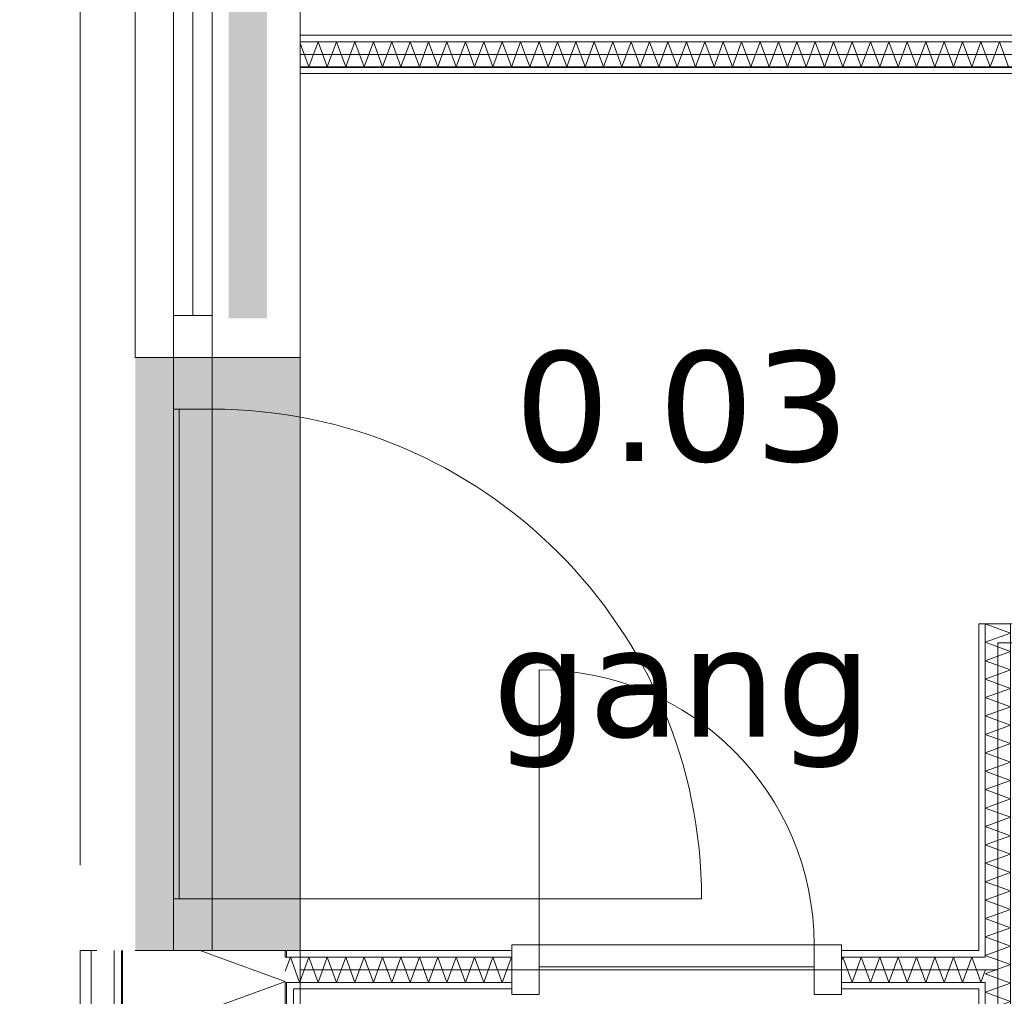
# Model space of a CAD drawing. Header units: millimetres. Extents: x -14925 to 266687, y -3550 to 35834.
# Tile 114 of 244: x 110989 to 112779, y 512 to 2287. Entities that reach past the tile are written whole.
import ezdxf
from ezdxf.enums import TextEntityAlignment as Align

# ---------------------------------------------------------------- set-up
doc = ezdxf.new("R2010")
doc.units = ezdxf.units.MM
doc.header["$MEASUREMENT"] = 0
doc.linetypes.add('B0204', pattern=[2600, 2000, -200, 200, -200])
for name, color, linetype in [('A Stramien', 7, 'Continuous'), ('New_21 Buitenwanden', 7, 'Continuous'), ('New_21 Buitenwanden 2D arcering', 7, 'Continuous'), ('New_21 Buitenwanden Afdek-arcering', 7, 'Continuous'), ('New_21 Buitenwanden Deuren', 7, 'Continuous'), ('New_21 Buitenwanden Doorsnede-arcering', 7, 'Continuous'), ('New_21 Buitenwanden Laagscheidingslijnen', 7, 'Continuous'), ('New_21 Buitenwanden Ramen', 7, 'Continuous'), ('New_22 C Binnenwanden', 7, 'Continuous'), ('New_22 C Binnenwanden Deuren', 7, 'Continuous'), ('New_22 C Binnenwanden Doorsnede-arcering', 7, 'Continuous'), ('New_22 C Binnenwanden Laagscheidingslijnen', 7, 'Continuous'), ('New_Z Gebruiksopp', 7, 'Continuous'), ('New_Z Gebruiksopp Zone omranding', 7, 'Continuous'), ('New_Z Gebruiksopp Zone tekst', 7, 'Continuous'), ('Tekst_dim 1_ 100 .DO', 7, 'Continuous')]:
    doc.layers.add(name, color=color, linetype=linetype)
doc.styles.add('GENERATED_STYLE_1', font='verdana.ttf')
doc.styles.add('GENERATED_STYLE_2', font='verdana.ttf')
doc.dimstyles.new('GENERATED_STYLE__1', dxfattribs={"dimtxt": 400, "dimasz": 380, "dimexe": 0.18, "dimexo": 0.0625, "dimgap": 0, "dimtad": 1, "dimdec": 0, "dimzin": 0, "dimdsep": 46, "dimtxsty": 'GENERATED_STYLE_2', "dimblk": 'ARROWHEAD_7', "dimblk1": 'ARROWHEAD_7', "dimblk2": 'ARROWHEAD_7', "dimcen": 0.09, "dimse1": 1, "dimse2": 1, "dimclrd": 9, "dimclre": 9, "dimclrt": 9, "dimadec": 1, "dimazin": 0, "dimtfac": 1, "dimtdec": 4, "dimtmove": 0, "dimatfit": 3, "dimfxl": 1, "dimtolj": 1, "dimtzin": 0, "dimarcsym": 0})
pattern_1 = [(180, (120873.91, 0), (0, 100), [])]
pattern_2 = [(0, (120873.91, 0), (0, 100), [])]
pattern_3 = [(90, (120873.91, 0), (-100, 0), [])]
pattern_4 = [(270, (120873.91, 0), (100, 0), [])]

# ---------------------------------------------------------------- blocks, each defined once
blk = doc.blocks.new('gang_0.03_122_1', base_point=(112193.6, 1817.4))
at = {"layer": 'New_Z Gebruiksopp Zone tekst', "color": 2, "lineweight": 0}
for tag, style, p in [('DUMMY_941', 'GENERATED_STYLE_1', (112193.6, 1755.2)), ('DUMMY_942', 'GENERATED_STYLE_2', (112193.6, 1258.1))]:
    blk.add_attdef(tag, text='', height=200, dxfattribs=dict(at, style=style)).set_placement(p, align=Align.TOP_LEFT)
for tag, style, p in [('ROOM_NUMBER', 'GENERATED_STYLE_1', (112193.6, 1684.5)), ('ROOM_NAME', 'GENERATED_STYLE_2', (112193.6, 1183.8))]:
    blk.add_attdef(tag, text='', height=200, dxfattribs=dict(at, style=style)).set_placement(p, align=Align.TOP_CENTER)
blk = doc.blocks.new('Rnx horizontaal 26[52]_1', base_point=(120873.9, 0))
at = {"layer": 'New_21 Buitenwanden Ramen', "color": 7, "linetype": 'Continuous', "lineweight": 0}
for p, q in [((111498.9, 2827), (111498.9, 2839)), ((111498.9, 2827), (111498.9, 2839)), ((111198.9, 1673), (111198.9, 2827)), ((111198.9, 2827), (111218.9, 2827)), ((111218.9, 2827), (111260.9, 2827)), ((111260.9, 2827), (111268.9, 2827)), ((111268.9, 1673), (111268.9, 2827)), ((111268.9, 2751), (111268.9, 2827)), ((111268.9, 2827), (111275.9, 2827)), ((111268.9, 2827), (111275.9, 2827)), ((111275.9, 2827), (111338.9, 2827)), ((111275.9, 2827), (111338.9, 2827)), ((111338.9, 2827), (111338.9, 2751)), ((111338.9, 2827), (111471.9, 2827)), ((111338.9, 2827), (111471.9, 2827)), ((111471.9, 2827), (111486.9, 2827)), ((111471.9, 2827), (111486.9, 2827)), ((111486.9, 2827), (111498.9, 2827)), ((111486.9, 2827), (111498.9, 2827)), ((111498.9, 1673), (111498.9, 2827)), ((111338.9, 2751), (111268.9, 2751)), ((111268.9, 1749), (111268.9, 2751)), ((111303.9, 1749), (111303.9, 2751)), ((111338.9, 2751), (111338.9, 1749)), ((111268.9, 1673), (111268.9, 1749)), ((111268.9, 1749), (111338.9, 1749)), ((111338.9, 1749), (111338.9, 1673)), ((111198.9, 1673), (111218.9, 1673)), ((111218.9, 1673), (111260.9, 1673)), ((111260.9, 1673), (111268.9, 1673)), ((111268.9, 1673), (111275.9, 1673)), ((111268.9, 1673), (111275.9, 1673)), ((111275.9, 1673), (111338.9, 1673)), ((111275.9, 1673), (111338.9, 1673)), ((111338.9, 1673), (111471.9, 1673)), ((111338.9, 1673), (111471.9, 1673)), ((111471.9, 1673), (111486.9, 1673)), ((111471.9, 1673), (111486.9, 1673)), ((111486.9, 1673), (111498.9, 1673)), ((111486.9, 1673), (111498.9, 1673)), ((111498.9, 1673), (111498.9, 1661)), ((111498.9, 1673), (111498.9, 1661))]:
    blk.add_line(p, q, dxfattribs=at)
for p in [(111268.9, 2827), (111268.9, 1673)]:
    blk.add_point(p, dxfattribs=at)
blk = doc.blocks.new('D1 26[163]_1', base_point=(120873.9, 0))
at = {"layer": 'New_21 Buitenwanden Deuren', "color": 7, "linetype": 'Continuous', "lineweight": 0}
for p, q in [((111498.9, 1673), (111498.9, 1685)), ((111498.9, 1673), (111498.9, 1685)), ((111198.9, 1673), (111218.9, 1673)), ((111218.9, 1673), (111260.9, 1673)), ((111260.9, 1673), (111268.9, 1673)), ((111268.9, 1673), (111268.9, 595)), ((111268.9, 1673), (111268.9, 1579)), ((111338.9, 1673), (111268.9, 1673)), ((111268.9, 1673), (111275.9, 1673)), ((111268.9, 1673), (111275.9, 1673)), ((111275.9, 1673), (111338.9, 1673)), ((111275.9, 1673), (111338.9, 1673)), ((111338.9, 1579), (111338.9, 1673)), ((111338.9, 1673), (111471.9, 1673)), ((111338.9, 1673), (111471.9, 1673)), ((111471.9, 1673), (111486.9, 1673)), ((111471.9, 1673), (111486.9, 1673)), ((111486.9, 1673), (111498.9, 1673)), ((111486.9, 1673), (111498.9, 1673)), ((111268.9, 1579), (111338.9, 1579)), ((111278.9, 689), (111278.9, 1579)), ((111278.9, 1579), (111338.9, 1579)), ((111338.9, 1579), (111338.9, 689)), ((111338.9, 689), (111268.9, 689)), ((111268.9, 689), (111268.9, 595)), ((111338.9, 689), (111278.9, 689)), ((111338.9, 689), (112228.9, 689)), ((111338.9, 595), (111338.9, 689)), ((111198.9, 595), (111218.9, 595)), ((111218.9, 595), (111260.9, 595)), ((111260.9, 595), (111268.9, 595)), ((111268.9, 595), (111338.9, 595)), ((111268.9, 595), (111275.9, 595)), ((111268.9, 595), (111275.9, 595)), ((111275.9, 595), (111338.9, 595)), ((111275.9, 595), (111338.9, 595)), ((111338.9, 595), (111471.9, 595)), ((111338.9, 595), (111471.9, 595)), ((111471.9, 595), (111486.9, 595)), ((111471.9, 595), (111486.9, 595)), ((111486.9, 595), (111498.9, 595)), ((111486.9, 595), (111498.9, 595)), ((111498.9, 595), (111498.9, 583)), ((111498.9, 595), (111498.9, 583))]:
    blk.add_line(p, q, dxfattribs=at)
blk.add_arc((111338.9, 689), 890, 0, 90, dxfattribs=at)
for p in [(111268.9, 1673), (111268.9, 595)]:
    blk.add_point(p, dxfattribs=at)
blk = doc.blocks.new('Wall_433_1', base_point=(111498.9, 3905))
at = {"layer": 'New_21 Buitenwanden 2D arcering', "linetype": 'Continuous', "lineweight": 0, "true_color": 0xffffff}
blk.add_hatch(color=7, dxfattribs=at).paths.add_polyline_path([(111368.9, 2827), (111368.9, 1744), (111438.9, 1744), (111438.9, 2827)])
at = {"layer": 'New_21 Buitenwanden Afdek-arcering', "linetype": 'Continuous', "lineweight": 0, "true_color": 0xffffff}
blk.add_hatch(color=7, dxfattribs=at).paths.add_polyline_path([(111198.9, 595), (111498.9, 595), (111498.9, 1673), (111198.9, 1673)])
at = {"layer": 'New_21 Buitenwanden', "color": 9, "linetype": 'Continuous', "lineweight": 0}
for p, q in [((111198.9, 595), (111218.9, 595)), ((111218.9, 595), (111260.9, 595)), ((111260.9, 595), (111268.9, 595)), ((111268.9, 595), (111275.9, 595)), ((111275.9, 595), (111338.9, 595)), ((111338.9, 595), (111471.9, 595)), ((111471.9, 595), (111486.9, 595)), ((111486.9, 595), (111498.9, 595)), ((111498.9, 595), (111498.9, 583))]:
    blk.add_line(p, q, dxfattribs=at)
at = {"layer": 'New_21 Buitenwanden Deuren', "color": 7, "linetype": 'Continuous', "lineweight": 0}
blk.add_blockref('D1 26[163]_1', (120873.9, 0), dxfattribs=at)
at = {"layer": 'New_21 Buitenwanden Ramen', "color": 7, "linetype": 'Continuous', "lineweight": 0}
blk.add_blockref('Rnx horizontaal 26[52]_1', (120873.9, 0), dxfattribs=at)
blk = doc.blocks.new('*X2857', base_point=(120873.9, 0))
at = {"layer": 'New_22 C Binnenwanden Doorsnede-arcering', "color": 7, "linetype": 'Continuous', "lineweight": 0}
for p, q in [((111498.9, 2244.6), (111514.8, 2201)), ((111531.5, 2247), (111514.8, 2201)), ((111531.5, 2247), (111548.3, 2201)), ((111565, 2247), (111548.3, 2201)), ((111565, 2247), (111581.7, 2201)), ((111598.5, 2247), (111581.7, 2201)), ((111598.5, 2247), (111615.2, 2201)), ((111632, 2247), (111615.2, 2201)), ((111632, 2247), (111648.7, 2201)), ((111665.5, 2247), (111648.7, 2201)), ((111665.5, 2247), (111682.2, 2201)), ((111698.9, 2247), (111682.2, 2201)), ((111698.9, 2247), (111715.7, 2201)), ((111732.4, 2247), (111715.7, 2201)), ((111732.4, 2247), (111749.2, 2201)), ((111765.9, 2247), (111749.2, 2201)), ((111765.9, 2247), (111782.7, 2201)), ((111799.4, 2247), (111782.7, 2201)), ((111799.4, 2247), (111816.1, 2201)), ((111832.9, 2247), (111816.1, 2201)), ((111832.9, 2247), (111849.6, 2201)), ((111866.4, 2247), (111849.6, 2201)), ((111866.4, 2247), (111883.1, 2201)), ((111899.9, 2247), (111883.1, 2201)), ((111899.9, 2247), (111916.6, 2201)), ((111933.3, 2247), (111916.6, 2201)), ((111933.3, 2247), (111950.1, 2201)), ((111966.8, 2247), (111950.1, 2201)), ((111966.8, 2247), (111983.6, 2201)), ((112000.3, 2247), (111983.6, 2201)), ((112000.3, 2247), (112017.1, 2201)), ((112033.8, 2247), (112017.1, 2201)), ((112033.8, 2247), (112050.5, 2201)), ((112067.3, 2247), (112050.5, 2201)), ((112067.3, 2247), (112084, 2201)), ((112100.8, 2247), (112084, 2201)), ((112100.8, 2247), (112117.5, 2201)), ((112134.3, 2247), (112117.5, 2201)), ((112134.3, 2247), (112151, 2201)), ((112167.7, 2247), (112151, 2201)), ((112167.7, 2247), (112184.5, 2201)), ((112201.2, 2247), (112184.5, 2201)), ((112201.2, 2247), (112218, 2201)), ((112234.7, 2247), (112218, 2201)), ((112234.7, 2247), (112251.5, 2201)), ((112268.2, 2247), (112251.5, 2201)), ((112268.2, 2247), (112284.9, 2201)), ((112301.7, 2247), (112284.9, 2201)), ((112301.7, 2247), (112318.4, 2201)), ((112335.2, 2247), (112318.4, 2201)), ((112335.2, 2247), (112351.9, 2201)), ((112368.7, 2247), (112351.9, 2201)), ((112368.7, 2247), (112385.4, 2201)), ((112402.1, 2247), (112385.4, 2201)), ((112402.1, 2247), (112418.9, 2201)), ((112435.6, 2247), (112418.9, 2201)), ((112435.6, 2247), (112452.4, 2201)), ((112469.1, 2247), (112452.4, 2201)), ((112469.1, 2247), (112485.9, 2201)), ((112502.6, 2247), (112485.9, 2201)), ((112502.6, 2247), (112519.3, 2201)), ((112536.1, 2247), (112519.3, 2201)), ((112536.1, 2247), (112552.8, 2201)), ((112569.6, 2247), (112552.8, 2201)), ((112569.6, 2247), (112586.3, 2201)), ((112603, 2247), (112586.3, 2201)), ((112603, 2247), (112619.8, 2201)), ((112636.5, 2247), (112619.8, 2201)), ((112636.5, 2247), (112653.3, 2201)), ((112670, 2247), (112653.3, 2201)), ((112670, 2247), (112686.8, 2201)), ((112703.5, 2247), (112686.8, 2201)), ((112703.5, 2247), (112720.2, 2201)), ((112737, 2247), (112720.2, 2201)), ((112737, 2247), (112753.7, 2201)), ((112770.5, 2247), (112753.7, 2201)), ((112770.5, 2247), (112787.2, 2201))]:
    blk.add_line(p, q, dxfattribs=at)
blk = doc.blocks.new('Wall_435_1', base_point=(111498.9, 2224))
at = {"layer": 'New_22 C Binnenwanden Doorsnede-arcering', "linetype": 'Continuous', "lineweight": 0, "true_color": 0x000000}
h = blk.add_hatch(dxfattribs=at)
h.set_pattern_fill('325_Houtachtig_plaatmate_E0', color=18, style=0, pattern_type=2)
h.set_pattern_definition(pattern_1)
h.paths.add_polyline_path([(111498.9, 2259), (111498.9, 2247), (113808.9, 2247), (113808.9, 2259)])
h = blk.add_hatch(dxfattribs=at)
h.set_pattern_fill('325_Houtachtig_plaatmate_E0', color=18, style=0, pattern_type=2)
h.set_pattern_definition(pattern_1)
h.paths.add_polyline_path([(111498.9, 2201), (111498.9, 2189), (113808.9, 2189), (113808.9, 2201)])
at = {"layer": 'New_22 C Binnenwanden', "color": 1, "linetype": 'Continuous', "lineweight": 0, "flags": 128}
for points in [[(113808.9, 2259), (111498.9, 2259)], [(111498.9, 2189), (113808.9, 2189)]]:
    blk.add_lwpolyline(points, dxfattribs=at)
at = {"layer": 'New_22 C Binnenwanden Laagscheidingslijnen', "color": 1, "linetype": 'Continuous', "lineweight": 0}
for p, q in [((113808.9, 2247), (111498.9, 2247)), ((113808.9, 2201), (111498.9, 2201))]:
    blk.add_line(p, q, dxfattribs=at)
at = {"layer": 'New_22 C Binnenwanden', "color": 1, "lineweight": 0}
blk.add_blockref('*X2857', (120873.9, 0), dxfattribs=at)
blk = doc.blocks.new('*X2870', base_point=(120873.9, 0))
at = {"layer": 'New_22 C Binnenwanden Doorsnede-arcering', "color": 7, "linetype": 'Continuous', "lineweight": 0}
for p in [(111471.9, 557.2), (111486.9, 567.6)]:
    blk.add_line(p, (111481.3, 583), dxfattribs=at)
blk = doc.blocks.new('*X2871', base_point=(120873.9, 0))
at = {"layer": 'New_22 C Binnenwanden Doorsnede-arcering', "color": 7, "linetype": 'Continuous', "lineweight": 0}
for q in [(111486.9, 567.6), (111498.9, 539.4)]:
    blk.add_line((111498, 537), q, dxfattribs=at)
blk = doc.blocks.new('*X2872', base_point=(120873.9, 0))
at = {"layer": 'New_22 C Binnenwanden Doorsnede-arcering', "color": 7, "linetype": 'Continuous', "lineweight": 0}
for q in [(112744.9, 558.8), (112732.9, 548.2)]:
    blk.add_line((112737, 537), q, dxfattribs=at)
blk = doc.blocks.new('*X2873', base_point=(120873.9, 0))
at = {"layer": 'New_22 C Binnenwanden Doorsnede-arcering', "color": 7, "linetype": 'Continuous', "lineweight": 0}
for p, q in [((111498.9, 539.4), (111514.8, 583)), ((111531.5, 537), (111514.8, 583)), ((111531.5, 537), (111548.3, 583)), ((111565, 537), (111548.3, 583)), ((111565, 537), (111581.7, 583)), ((111598.5, 537), (111581.7, 583)), ((111598.5, 537), (111615.2, 583)), ((111632, 537), (111615.2, 583)), ((111632, 537), (111648.7, 583)), ((111665.5, 537), (111648.7, 583)), ((111665.5, 537), (111682.2, 583)), ((111698.9, 537), (111682.2, 583)), ((111698.9, 537), (111715.7, 583)), ((111732.4, 537), (111715.7, 583)), ((111732.4, 537), (111749.2, 583)), ((111765.9, 537), (111749.2, 583)), ((111765.9, 537), (111782.7, 583)), ((111799.4, 537), (111782.7, 583)), ((111799.4, 537), (111816.1, 583)), ((111832.9, 537), (111816.1, 583)), ((111832.9, 537), (111849.6, 583)), ((111866.4, 537), (111849.6, 583)), ((111866.4, 537), (111883.1, 583)), ((111883.6, 581.8), (111883.1, 583))]:
    blk.add_line(p, q, dxfattribs=at)
blk = doc.blocks.new('*X2874', base_point=(120873.9, 0))
at = {"layer": 'New_22 C Binnenwanden Doorsnede-arcering', "color": 7, "linetype": 'Continuous', "lineweight": 0}
for p, q in [((112483.6, 576.7), (112485.9, 583)), ((112502.6, 537), (112485.9, 583)), ((112502.6, 537), (112519.3, 583)), ((112536.1, 537), (112519.3, 583)), ((112536.1, 537), (112552.8, 583)), ((112569.6, 537), (112552.8, 583)), ((112569.6, 537), (112586.3, 583)), ((112603, 537), (112586.3, 583)), ((112603, 537), (112619.8, 583)), ((112636.5, 537), (112619.8, 583)), ((112636.5, 537), (112653.3, 583)), ((112670, 537), (112653.3, 583)), ((112670, 537), (112686.8, 583)), ((112703.5, 537), (112686.8, 583)), ((112703.5, 537), (112720.2, 583)), ((112732.9, 548.2), (112720.2, 583))]:
    blk.add_line(p, q, dxfattribs=at)
blk = doc.blocks.new('D1 bl 26[168]_1', base_point=(120873.9, 0))
at = {"layer": 'New_22 C Binnenwanden Deuren', "color": 7, "linetype": 'Continuous', "lineweight": 0}
for p, q in [((111933.6, 605), (111933.6, 1105)), ((111883.6, 605), (111933.6, 605)), ((111883.6, 515), (111883.6, 605)), ((111883.6, 595), (111883.6, 583)), ((111933.6, 605), (111933.6, 515)), ((112433.6, 605), (111933.6, 605)), ((111933.6, 605), (111933.6, 565)), ((112433.6, 515), (112433.6, 605)), ((112433.6, 605), (112483.6, 605)), ((112433.6, 565), (112433.6, 605)), ((112483.6, 605), (112483.6, 515)), ((112483.6, 595), (112483.6, 583)), ((111883.6, 583), (111883.6, 537)), ((112483.6, 583), (112483.6, 537)), ((111933.6, 565), (112433.6, 565)), ((111883.6, 537), (111883.6, 525)), ((112483.6, 537), (112483.6, 525)), ((111933.6, 515), (111883.6, 515)), ((112483.6, 515), (112433.6, 515))]:
    blk.add_line(p, q, dxfattribs=at)
blk.add_arc((111933.6, 605), 500, 0, 90, dxfattribs=at)
blk = doc.blocks.new('Wall_438_1', base_point=(111498.9, 560))
at = {"layer": 'New_22 C Binnenwanden Doorsnede-arcering', "linetype": 'Continuous', "lineweight": 0, "true_color": 0x000000}
h = blk.add_hatch(dxfattribs=at)
h.set_pattern_fill('325_Houtachtig_plaatmate_E0', color=18, style=0, pattern_type=2)
h.set_pattern_definition(pattern_2)
h.paths.add_polyline_path([(111498.9, 583), (111498.9, 595), (111486.9, 595), (111486.9, 583)])
h = blk.add_hatch(dxfattribs=at)
h.set_pattern_fill('325_Houtachtig_plaatmate_E0', color=18, style=0, pattern_type=2)
h.set_pattern_definition(pattern_2)
h.paths.add_polyline_path([(111883.6, 595), (111498.9, 595), (111498.9, 583), (111883.6, 583)])
h = blk.add_hatch(dxfattribs=at)
h.set_pattern_fill('325_Houtachtig_plaatmate_E0', color=18, style=0, pattern_type=2)
h.set_pattern_definition(pattern_2)
h.paths.add_polyline_path([(112732.9, 595), (112483.6, 595), (112483.6, 583), (112732.9, 583)])
h = blk.add_hatch(dxfattribs=at)
h.set_pattern_fill('325_Houtachtig_plaatmate_E0', color=18, style=0, pattern_type=2)
h.set_pattern_definition(pattern_2)
h.paths.add_polyline_path([(111498.9, 525), (111498.9, 537), (111486.9, 537), (111486.9, 525)])
h = blk.add_hatch(dxfattribs=at)
h.set_pattern_fill('325_Houtachtig_plaatmate_E0', color=18, style=0, pattern_type=2)
h.set_pattern_definition(pattern_2)
h.paths.add_polyline_path([(111883.6, 537), (111498.9, 537), (111498.9, 525), (111883.6, 525)])
h = blk.add_hatch(dxfattribs=at)
h.set_pattern_fill('325_Houtachtig_plaatmate_E0', color=18, style=0, pattern_type=2)
h.set_pattern_definition(pattern_2)
h.paths.add_polyline_path([(112483.6, 537), (112483.6, 525), (112732.9, 525), (112732.9, 537)])
at = {"layer": 'New_21 Buitenwanden Laagscheidingslijnen', "color": 1, "linetype": 'Continuous', "lineweight": 0}
for p, q in [((111498.9, 595), (111486.9, 595)), ((111486.9, 583), (111471.9, 583)), ((111498.9, 583), (111486.9, 583)), ((111471.9, 537), (111486.9, 537)), ((111486.9, 537), (111498.9, 537)), ((111486.9, 525), (111498.9, 525))]:
    blk.add_line(p, q, dxfattribs=at)
at = {"layer": 'New_22 C Binnenwanden', "color": 1, "linetype": 'Continuous', "lineweight": 0}
for p, q in [((111883.6, 595), (111883.6, 583)), ((112483.6, 595), (112483.6, 583)), ((111883.6, 583), (111883.6, 537)), ((112483.6, 583), (112483.6, 537)), ((111883.6, 537), (111883.6, 525)), ((112483.6, 537), (112483.6, 525))]:
    blk.add_line(p, q, dxfattribs=at)
at = {"layer": 'New_22 C Binnenwanden', "color": 1, "linetype": 'Continuous', "lineweight": 0, "flags": 128}
for points in [[(111883.6, 595), (111498.9, 595)], [(112732.9, 595), (112483.6, 595)], [(111498.9, 525), (111883.6, 525)], [(112483.6, 525), (112732.9, 525)]]:
    blk.add_lwpolyline(points, dxfattribs=at)
at = {"layer": 'New_22 C Binnenwanden Laagscheidingslijnen', "color": 1, "linetype": 'Continuous', "lineweight": 0}
for p, q in [((111498.9, 583), (111883.6, 583)), ((112483.6, 583), (112732.9, 583)), ((112744.9, 583), (112732.9, 583)), ((111498.9, 537), (111883.6, 537)), ((112483.6, 537), (112732.9, 537)), ((112732.9, 537), (112744.9, 537))]:
    blk.add_line(p, q, dxfattribs=at)
at = {"layer": 'New_22 C Binnenwanden', "color": 1, "lineweight": 0}
for name in ['*X2870', '*X2873', '*X2874', '*X2871', '*X2872']:
    blk.add_blockref(name, (120873.9, 0), dxfattribs=at)
at = {"layer": 'New_22 C Binnenwanden Deuren', "color": 7, "linetype": 'Continuous', "lineweight": 0}
blk.add_blockref('D1 bl 26[168]_1', (120873.9, 0), dxfattribs=at)
blk = doc.blocks.new('*X2892', base_point=(120873.9, 0))
at = {"layer": 'New_22 C Binnenwanden Doorsnede-arcering', "color": 7, "linetype": 'Continuous', "lineweight": 0}
for p in [(112778.7, 163), (112752.3, 148)]:
    blk.add_line(p, (112744.9, 150.7), dxfattribs=at)
blk = doc.blocks.new('*X2893', base_point=(120873.9, 0))
at = {"layer": 'New_22 C Binnenwanden Doorsnede-arcering', "color": 7, "linetype": 'Continuous', "lineweight": 0}
for q in [(112770.1, 175), (112778.7, 163)]:
    blk.add_line((112790.9, 167.4), q, dxfattribs=at)
blk = doc.blocks.new('*X2894', base_point=(120873.9, 0))
at = {"layer": 'New_22 C Binnenwanden Doorsnede-arcering', "color": 7, "linetype": 'Continuous', "lineweight": 0}
for p, q in [((112790.9, 535.8), (112744.9, 519)), ((112790.9, 535.8), (112787.5, 537)), ((112790.9, 502.3), (112744.9, 519)), ((112790.9, 502.3), (112744.9, 485.5)), ((112790.9, 468.8), (112744.9, 485.5)), ((112790.9, 468.8), (112744.9, 452.1)), ((112790.9, 435.3), (112744.9, 452.1)), ((112790.9, 435.3), (112744.9, 418.6)), ((112790.9, 401.8), (112744.9, 418.6)), ((112790.9, 401.8), (112744.9, 385.1)), ((112790.9, 368.3), (112744.9, 385.1)), ((112790.9, 368.3), (112744.9, 351.6)), ((112790.9, 334.9), (112744.9, 351.6)), ((112790.9, 334.9), (112744.9, 318.1)), ((112790.9, 301.4), (112744.9, 318.1)), ((112790.9, 301.4), (112744.9, 284.6)), ((112790.9, 267.9), (112744.9, 284.6)), ((112790.9, 267.9), (112744.9, 251.1)), ((112790.9, 234.4), (112744.9, 251.1)), ((112790.9, 234.4), (112744.9, 217.7)), ((112790.9, 200.9), (112744.9, 217.7)), ((112790.9, 200.9), (112744.9, 184.2)), ((112770.1, 175), (112744.9, 184.2))]:
    blk.add_line(p, q, dxfattribs=at)
blk = doc.blocks.new('*X2895', base_point=(120873.9, 0))
at = {"layer": 'New_22 C Binnenwanden Doorsnede-arcering', "color": 7, "linetype": 'Continuous', "lineweight": 0}
for p, q in [((112790.9, 569.2), (112753.1, 583)), ((112790.9, 569.2), (112744.9, 552.5)), ((112787.5, 537), (112744.9, 552.5))]:
    blk.add_line(p, q, dxfattribs=at)
blk = doc.blocks.new('*X2896', base_point=(120873.9, 0))
at = {"layer": 'New_22 C Binnenwanden Doorsnede-arcering', "color": 7, "linetype": 'Continuous', "lineweight": 0}
for p, q in [((112745.7, 1189), (112744.9, 1188.7)), ((112790.9, 1172), (112744.9, 1188.7)), ((112790.9, 1172), (112744.9, 1155.2)), ((112790.9, 1138.5), (112744.9, 1155.2)), ((112790.9, 1138.5), (112744.9, 1121.8)), ((112790.9, 1105), (112744.9, 1121.8)), ((112790.9, 1105), (112744.9, 1088.3)), ((112790.9, 1071.5), (112744.9, 1088.3)), ((112790.9, 1071.5), (112744.9, 1054.8)), ((112790.9, 1038), (112744.9, 1054.8)), ((112790.9, 1038), (112744.9, 1021.3)), ((112790.9, 1004.6), (112744.9, 1021.3)), ((112790.9, 1004.6), (112744.9, 987.8)), ((112790.9, 971.1), (112744.9, 987.8)), ((112790.9, 971.1), (112744.9, 954.3)), ((112790.9, 937.6), (112744.9, 954.3)), ((112790.9, 937.6), (112744.9, 920.8)), ((112790.9, 904.1), (112744.9, 920.8)), ((112790.9, 904.1), (112744.9, 887.4)), ((112790.9, 870.6), (112744.9, 887.4)), ((112790.9, 870.6), (112744.9, 853.9)), ((112790.9, 837.1), (112744.9, 853.9)), ((112790.9, 837.1), (112744.9, 820.4)), ((112790.9, 803.6), (112744.9, 820.4)), ((112790.9, 803.6), (112744.9, 786.9)), ((112790.9, 770.2), (112744.9, 786.9)), ((112790.9, 770.2), (112744.9, 753.4)), ((112790.9, 736.7), (112744.9, 753.4)), ((112790.9, 736.7), (112744.9, 719.9)), ((112790.9, 703.2), (112744.9, 719.9)), ((112790.9, 703.2), (112744.9, 686.4)), ((112790.9, 669.7), (112744.9, 686.4)), ((112790.9, 669.7), (112744.9, 653)), ((112790.9, 636.2), (112744.9, 653)), ((112790.9, 636.2), (112744.9, 619.5)), ((112790.9, 602.7), (112744.9, 619.5)), ((112790.9, 602.7), (112744.9, 586)), ((112753.1, 583), (112744.9, 586))]:
    blk.add_line(p, q, dxfattribs=at)
blk = doc.blocks.new('Wall_442_1', base_point=(112767.9, 175))
at = {"layer": 'New_22 C Binnenwanden Doorsnede-arcering', "linetype": 'Continuous', "lineweight": 0, "true_color": 0x000000}
h = blk.add_hatch(dxfattribs=at)
h.set_pattern_fill('325_Houtachtig_plaatmate_E0', color=18, style=0, pattern_type=2)
h.set_pattern_definition(pattern_3)
h.paths.add_polyline_path([(112744.9, 595), (112744.9, 1189), (112732.9, 1189), (112732.9, 595)])
h = blk.add_hatch(dxfattribs=at)
h.set_pattern_fill('325_Houtachtig_plaatmate_E0', color=18, style=0, pattern_type=2)
h.set_pattern_definition(pattern_3)
h.paths.add_polyline_path([(112802.9, 175), (112802.9, 1189), (112790.9, 1189), (112790.9, 175)])
h = blk.add_hatch(dxfattribs=at)
h.set_pattern_fill('325_Houtachtig_plaatmate_E0', color=18, style=0, pattern_type=2)
h.set_pattern_definition(pattern_3)
h.paths.add_polyline_path([(112732.9, 595), (112732.9, 583), (112744.9, 583), (112744.9, 595)])
h = blk.add_hatch(dxfattribs=at)
h.set_pattern_fill('325_Houtachtig_plaatmate_E0', color=18, style=0, pattern_type=2)
h.set_pattern_definition(pattern_3)
h.paths.add_polyline_path([(112732.9, 537), (112732.9, 525), (112744.9, 525), (112744.9, 537)])
h = blk.add_hatch(dxfattribs=at)
h.set_pattern_fill('325_Houtachtig_plaatmate_E0', color=18, style=0, pattern_type=2)
h.set_pattern_definition(pattern_3)
h.paths.add_polyline_path([(112732.9, 525), (112732.9, 175), (112744.9, 175), (112744.9, 525)])
h = blk.add_hatch(dxfattribs=at)
h.set_pattern_fill('325_Houtachtig_plaatmate_E0', color=18, style=0, pattern_type=2)
h.set_pattern_definition(pattern_3)
h.paths.add_polyline_path([(112744.9, 175), (112732.9, 175), (112732.9, 163), (112744.9, 163)])
h = blk.add_hatch(dxfattribs=at)
h.set_pattern_fill('325_Houtachtig_plaatmate_E0', color=18, style=0, pattern_type=2)
h.set_pattern_definition(pattern_3)
h.paths.add_polyline_path([(112802.9, 175), (112790.9, 175), (112790.9, 163), (112802.9, 163)])
at = {"layer": 'New_21 Buitenwanden Laagscheidingslijnen', "color": 1, "linetype": 'Continuous', "lineweight": 0}
for p, q in [((112732.9, 175), (112732.9, 163)), ((112744.9, 175), (112744.9, 163)), ((112744.9, 163), (112744.9, 148)), ((112790.9, 163), (112790.9, 175)), ((112790.9, 148), (112790.9, 163)), ((112802.9, 163), (112802.9, 175))]:
    blk.add_line(p, q, dxfattribs=at)
at = {"layer": 'New_22 C Binnenwanden', "color": 1, "linetype": 'Continuous', "lineweight": 0, "flags": 128}
for points in [[(112802.9, 1189), (112732.9, 1189)], [(112732.9, 1189), (112732.9, 595)], [(112802.9, 175), (112802.9, 1189)], [(112732.9, 525), (112732.9, 175)]]:
    blk.add_lwpolyline(points, dxfattribs=at)
at = {"layer": 'New_22 C Binnenwanden Laagscheidingslijnen', "color": 1, "linetype": 'Continuous', "lineweight": 0}
for p, q in [((112744.9, 595), (112744.9, 1189)), ((112790.9, 583), (112790.9, 1189)), ((112744.9, 583), (112744.9, 595)), ((112744.9, 583), (112732.9, 583)), ((112790.9, 537), (112790.9, 583)), ((112732.9, 537), (112744.9, 537)), ((112744.9, 525), (112744.9, 537)), ((112744.9, 175), (112744.9, 525)), ((112790.9, 175), (112790.9, 537))]:
    blk.add_line(p, q, dxfattribs=at)
at = {"layer": 'New_22 C Binnenwanden', "color": 1, "lineweight": 0}
for name in ['*X2896', '*X2895', '*X2894', '*X2892', '*X2893']:
    blk.add_blockref(name, (120873.9, 0), dxfattribs=at)
blk = doc.blocks.new('*X3536', base_point=(120873.9, 0))
at = {"layer": 'New_21 Buitenwanden Doorsnede-arcering', "color": 7, "linetype": 'Continuous', "lineweight": 0}
for p, q in [((111350.1, 63.4), (111471.9, 107.7)), ((111429.7, 123.1), (111471.9, 107.7)), ((111236.3, -22), (111307.8, -48))]:
    blk.add_line(p, q, dxfattribs=at)
blk = doc.blocks.new('*X3538', base_point=(120873.9, 0))
at = {"layer": 'New_21 Buitenwanden Doorsnede-arcering', "color": 7, "linetype": 'Continuous', "lineweight": 0}
for p, q in [((111098.9, 475), (111118.9, 495)), ((111098.9, 445), (111118.9, 465)), ((111098.9, 225), (111118.9, 245)), ((111103.9, 200), (111118.9, 215)), ((111098.9, 195), (111103.9, 200)), ((111098.9, -25), (111118.9, -5)), ((111098.9, -55), (111118.9, -35))]:
    blk.add_line(p, q, dxfattribs=at)
blk = doc.blocks.new('*X3539', base_point=(120873.9, 0))
at = {"layer": 'New_21 Buitenwanden Doorsnede-arcering', "color": 7, "linetype": 'Continuous', "lineweight": 0}
blk.add_line((111317.2, 595), (111350.1, 583), dxfattribs=at)
blk = doc.blocks.new('*X3540', base_point=(120873.9, 0))
at = {"layer": 'New_21 Buitenwanden Doorsnede-arcering', "color": 7, "linetype": 'Continuous', "lineweight": 0}
for p in [(111350.1, 583), (111467.3, 537)]:
    blk.add_line(p, (111471.9, 538.7), dxfattribs=at)
blk = doc.blocks.new('*X3541', base_point=(120873.9, 0))
at = {"layer": 'New_21 Buitenwanden Doorsnede-arcering', "color": 7, "linetype": 'Continuous', "lineweight": 0}
for p, q in [((111175.9, 430.9), (111467.3, 537)), ((111175.9, 430.9), (111471.9, 323.2)), ((111175.9, 215.5), (111471.9, 323.2)), ((111175.9, 215.5), (111361.3, 148))]:
    blk.add_line(p, q, dxfattribs=at)
blk = doc.blocks.new('*X3542', base_point=(120873.9, 0))
at = {"layer": 'New_21 Buitenwanden Doorsnede-arcering', "color": 7, "linetype": 'Continuous', "lineweight": 0}
for p, q in [((111361.3, 148), (111429.7, 123.1)), ((111175.9, 0), (111350.1, 63.4)), ((111175.9, 0), (111236.3, -22))]:
    blk.add_line(p, q, dxfattribs=at)
blk = doc.blocks.new('Wall_543_1', base_point=(111498.9, 175))
at = {"layer": 'New_21 Buitenwanden Doorsnede-arcering', "linetype": 'Continuous', "lineweight": 0, "true_color": 0x000000}
h = blk.add_hatch(dxfattribs=at)
h.set_pattern_fill('325_Houtachtig_plaatmate_E0', color=18, style=0, pattern_type=2)
h.set_pattern_definition(pattern_4)
h.paths.add_polyline_path([(111175.9, -48), (111175.9, 595), (111160.9, 595), (111160.9, -48)])
h = blk.add_hatch(dxfattribs=at)
h.set_pattern_fill('325_Houtachtig_plaatmate_E0', color=18, style=0, pattern_type=2)
h.set_pattern_definition(pattern_4)
h.paths.add_polyline_path([(111486.9, 583), (111486.9, 595), (111471.9, 595), (111471.9, 583)])
h = blk.add_hatch(dxfattribs=at)
h.set_pattern_fill('325_Houtachtig_plaatmate_E0', color=18, style=0, pattern_type=2)
h.set_pattern_definition(pattern_4)
h.paths.add_polyline_path([(111486.9, 525), (111486.9, 537), (111471.9, 537), (111471.9, 525)])
h = blk.add_hatch(dxfattribs=at)
h.set_pattern_fill('325_Houtachtig_plaatmate_E0', color=18, style=0, pattern_type=2)
h.set_pattern_definition(pattern_4)
h.paths.add_polyline_path([(111482.9, 163), (111486.9, 166), (111486.9, 525), (111471.9, 525), (111471.9, 163)])
h = blk.add_hatch(dxfattribs=at)
h.set_pattern_fill('720_Gips_0001', color=18, style=0, pattern_type=2)
h.set_pattern_definition([(270, (120873.9, 0), (346.41, 0), [0, -200]), (270, (121047.1, -100), (346.41, 0), [0, -200])])
h.paths.add_polyline_path([(111498.9, 175), (111498.9, 525), (111486.9, 525), (111486.9, 175)])
h = blk.add_hatch(dxfattribs=at)
h.set_pattern_fill('325_Houtachtig_plaatmate_E0', color=18, style=0, pattern_type=2)
h.set_pattern_definition(pattern_4)
h.paths.add_polyline_path([(111486.9, 166), (111482.9, 163), (111486.9, 163)])
at = {"layer": 'New_21 Buitenwanden', "color": 9, "linetype": 'Continuous', "lineweight": 0, "flags": 128}
for points in [[(111098.9, 595), (111118.9, 595)], [(111098.9, 595), (111098.9, -105)], [(111118.9, 595), (111128.9, 595)], [(111498.9, 175), (111498.9, 525)]]:
    blk.add_lwpolyline(points, dxfattribs=at)
at = {"layer": 'New_21 Buitenwanden Laagscheidingslijnen', "color": 9, "linetype": 'Continuous', "lineweight": 0}
for p, q in [((111118.9, 595), (111118.9, -63)), ((111160.9, 595), (111160.9, -48)), ((111175.9, 595), (111175.9, 583)), ((111471.9, 595), (111471.9, 583)), ((111175.9, 583), (111175.9, 537)), ((111175.9, 537), (111175.9, 148)), ((111471.9, 537), (111471.9, 525)), ((111471.9, 525), (111471.9, 163)), ((111486.9, 525), (111486.9, 175)), ((111471.9, 163), (111471.9, 154.8)), ((111486.9, 175), (111486.9, 166)), ((111486.9, 166), (111486.9, 163)), ((111175.9, 148), (111175.9, -48)), ((111471.9, 154.8), (111471.9, 148)), ((111160.9, -48), (111160.9, -63)), ((111201.6, -48), (111175.9, -48)), ((111201.6, -48), (111471.9, -48)), ((111118.9, -63), (111118.9, -105))]:
    blk.add_line(p, q, dxfattribs=at)
at = {"layer": 'New_21 Buitenwanden Laagscheidingslijnen', "color": 1, "linetype": 'Continuous', "lineweight": 0}
for p, q in [((111498.9, 595), (111486.9, 595)), ((111486.9, 583), (111471.9, 583)), ((111471.9, 537), (111486.9, 537)), ((111486.9, 525), (111498.9, 525))]:
    blk.add_line(p, q, dxfattribs=at)
at = {"layer": 'New_21 Buitenwanden', "color": 1, "lineweight": 0}
for name in ['*X3539', '*X3540', '*X3541', '*X3538', '*X3542', '*X3536']:
    blk.add_blockref(name, (120873.9, 0), dxfattribs=at)
blk = doc.blocks.new('Standard grid marker_2')
at = {"layer": 'A Stramien', "color": 7, "linetype": 'B0204', "lineweight": 0}
blk.add_line((1000, 0), (24500, 0), dxfattribs=at)
at = {"layer": 'A Stramien', "color": 9, "lineweight": 0, "style": 'GENERATED_STYLE_2'}
blk.add_attdef('AC_MarkerText_1', text='', height=400, rotation=90, dxfattribs=at).set_placement((-948.6, -142.5), align=Align.TOP_CENTER)
blk = doc.blocks.new('*D3824', base_point=(120873.9, 0))
at = {"layer": 'Tekst_dim 1_ 100 .DO', "color": 9, "linetype": 'Continuous', "lineweight": 0}
for p, q in [((109598.9, 100), (109598.9, 4600)), ((109973.9, 4500), (109223.9, 4500)), ((109598.9, -25), (109598.9, 100))]:
    blk.add_line(p, q, dxfattribs=at)
blk.add_circle((109598.9, 4500), 100, dxfattribs=at)
at = {"layer": 'Tekst_dim 1_ 100 .DO', "color": 9, "lineweight": 0, "insert": (109518.9, 1452.7), "char_height": 400, "attachment_point": 7, "rotation": 90, "style": 'GENERATED_STYLE_2'}
blk.add_mtext('\\A1;{\\pql;\\fVerdana|b0|i0|c0|p0;\\W1.000000;4.500}', dxfattribs=at)
blk = doc.blocks.new('ARROWHEAD_7')
at = {"color": 0, "linetype": 'Continuous', "lineweight": 0}
for p, q in [((0, -0.25), (0, 0.25)), ((0, 0), (-1, 0)), ((-0.25, 0), (0.25, 0))]:
    blk.add_line(p, q, dxfattribs=at)
blk.add_circle((0, 0), 0.25, dxfattribs=at)
blk = doc.blocks.new('*D3825', base_point=(120873.9, 0))
at = {"layer": 'Tekst_dim 1_ 100 .DO', "color": 9, "linetype": 'Continuous', "lineweight": 0}
for p, q in [((109598.9, 4600), (109598.9, 9100)), ((109973.9, 9000), (109223.9, 9000)), ((109598.9, 100), (109598.9, 4600)), ((109973.9, 4500), (109223.9, 4500))]:
    blk.add_line(p, q, dxfattribs=at)
for centre in [(109598.9, 9000), (109598.9, 4500)]:
    blk.add_circle(centre, 100, dxfattribs=at)
at = {"layer": 'Tekst_dim 1_ 100 .DO', "color": 9, "lineweight": 0, "insert": (109518.9, 5952.7), "char_height": 400, "attachment_point": 7, "rotation": 90, "style": 'GENERATED_STYLE_2'}
blk.add_mtext('\\A1;{\\pql;\\fVerdana|b0|i0|c0|p0;\\W1.000000;4.500}', dxfattribs=at)
blk = doc.blocks.new('*D3829', base_point=(120873.9, 0))
at = {"layer": 'Tekst_dim 1_ 100 .DO', "color": 9, "linetype": 'Continuous', "lineweight": 0}
for p, q in [((108098.9, 18025), (108098.9, 18325)), ((108473.9, 18125), (107723.9, 18125)), ((108098.9, -25), (108098.9, 18025)), ((108098.9, -325), (108098.9, -25)), ((108473.9, -125), (107723.9, -125))]:
    blk.add_line(p, q, dxfattribs=at)
for centre in [(108098.9, 18125), (108098.9, -125)]:
    blk.add_circle(centre, 100, dxfattribs=at)
at = {"layer": 'Tekst_dim 1_ 100 .DO', "color": 9, "lineweight": 0, "insert": (108018.9, 8028.3), "char_height": 400, "attachment_point": 7, "rotation": 90, "style": 'GENERATED_STYLE_2'}
blk.add_mtext('\\A1;{\\pql;\\fVerdana|b0|i0|c0|p0;\\W1.000000;18.250}', dxfattribs=at)

msp = doc.modelspace()

# ---------------------------------------------------------------- linework, layer by layer
at = {"layer": 'New_Z Gebruiksopp Zone omranding', "color": 254, "linetype": 'Continuous', "lineweight": 0, "true_color": 0xe4e3c5, "flags": 128}
msp.add_lwpolyline([(111498.9, 2224), (114743.9, 2224), (114743.9, 3194), (116213.9, 3194), (116213.9, 4325), (111498.9, 4325)], close=True, dxfattribs=at)
at = {"layer": 'New_Z Gebruiksopp Zone omranding', "color": 254, "linetype": 'Continuous', "lineweight": 0, "true_color": 0xd1c2fc, "flags": 128}
msp.add_lwpolyline([(112767.9, 560), (112767.9, 1154), (116213.9, 1154), (116213.9, 2224), (111498.9, 2224), (111498.9, 560)], close=True, dxfattribs=at)
at = {"layer": 'New_Z Gebruiksopp Zone omranding', "color": 51, "linetype": 'Continuous', "lineweight": 0, "true_color": 0xf8f294, "flags": 128}
msp.add_lwpolyline([(111498.9, 175), (112767.9, 175), (112767.9, 560), (111498.9, 560)], close=True, dxfattribs=at)

# ---------------------------------------------------------------- block references
at = {"layer": 'A Stramien', "color": 1, "linetype": 'Continuous', "lineweight": 0, "zscale": 1000, "rotation": 270}
msp.add_blockref('Standard grid marker_2', (111098.9, 21950), dxfattribs=at)
at = {"layer": 'New_21 Buitenwanden', "color": 1, "lineweight": 0}
for name, p in [('Wall_433_1', (111498.9, 3905)), ('Wall_543_1', (111498.9, 175))]:
    msp.add_blockref(name, p, dxfattribs=at)
at = {"layer": 'New_22 C Binnenwanden', "color": 1, "lineweight": 0}
for name, p in [('Wall_435_1', (111498.9, 2224)), ('Wall_442_1', (112767.9, 175)), ('Wall_438_1', (111498.9, 560))]:
    msp.add_blockref(name, p, dxfattribs=at)
at = {"layer": 'New_Z Gebruiksopp', "color": 2, "linetype": 'Continuous', "lineweight": 0}
msp.add_blockref('gang_0.03_122_1', (112193.6, 1817.4), dxfattribs=at).add_auto_attribs({'ROOM_NAME': 'gang', 'ROOM_NUMBER': '0.03'})

# ---------------------------------------------------------------- dimensions: what is measured, and where the dimension line sits
at = {"layer": 'Tekst_dim 1_ 100 .DO', "color": 9, "linetype": 'Continuous', "lineweight": 0}
for base, p1, p2, picture, middle in [((108098.9, 18125), (111098.9, -125), (111098.9, 18125), '*D3829', (107818.9, 8850.6)), ((109598.9, 9000), (114966.3, 4500), (115090.7, 9000), '*D3825', (109318.9, 6622.8)), ((109598.9, 4500), (114770.8, 0), (114966.3, 4500), '*D3824', (109318.9, 2122.8))]:
    dim = msp.add_linear_dim(base=base, p1=p1, p2=p2, angle=90, dimstyle='GENERATED_STYLE__1', dxfattribs=at)
    dim.commit()
    dim.dimension.update_dxf_attribs({"geometry": picture, "text_midpoint": middle, "dimtype": 160, "text_rotation": 90})

doc.saveas('drawing.dxf')
